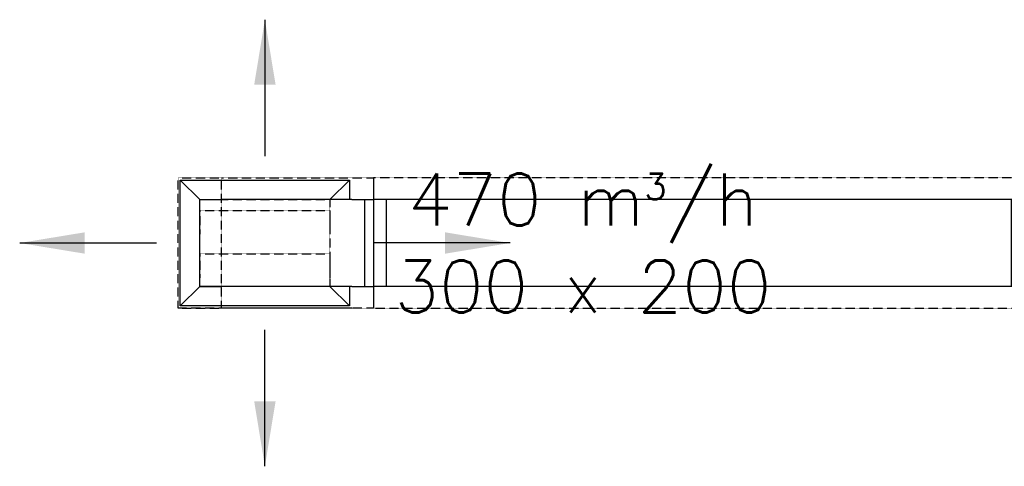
# Model space of a CAD drawing. Header units: millimetres. Extents: x 295542 to 440356, y 17772 to 133669.
# Tile 12 of 73: x 311734 to 314002, y 21701 to 22731. Entities that reach past the tile are written whole.
import ezdxf

# ---------------------------------------------------------------- set-up
doc = ezdxf.new("R2010")
doc.units = ezdxf.units.MM
doc.linetypes.add('DASHED', pattern=[0.75, 0.5, -0.25])
for name, color, linetype in [('FLUID-N1', 7, 'Continuous'), ('FLUID-N1-120-ARRGR', 7, 'Continuous'), ('FLUID-N1-INS', 7, 'Continuous')]:
    doc.layers.add(name, color=color, linetype=linetype)
doc.styles.add('FDBES', font='simplex.shx')
doc.dimstyles.new('FDBES', dxfattribs={"dimscale": 50, "dimtxt": 4, "dimasz": 2.5, "dimexe": 0.8, "dimexo": 2, "dimgap": 1, "dimtad": 1, "dimdsep": 46, "dimtxsty": 'FDBES', "dimcen": 2.5, "dimclrd": 4, "dimclre": 5, "dimadec": 0, "dimazin": 0, "dimtfac": 1, "dimtmove": 0, "dimatfit": 3, "dimfxl": 1, "dimarcsym": 0})

# ---------------------------------------------------------------- blocks, each defined once
blk = doc.blocks.new('*U399')
at = {"color": 0, "linetype": 'ByBlock', "lineweight": -2}
for p, q in [((0, 195, -145), (0, -195, -145)), ((0, -195, -145), (0, -195, 145))]:
    blk.add_line(p, q, dxfattribs=at)
at = {"color": 5, "linetype": 'DASHED', "lineweight": -3}
for p, q in [((0, -150, 75), (0, 150, 75)), ((0, 150, 75), (0, 150, 20)), ((0, -150, -25), (0, 150, -25)), ((0, 150, -25), (0, 150, -80)), ((0, -150, 100), (0, 150, 100)), ((0, 150, 100), (0, 150, -100)), ((0, 150, -100), (0, -150, -100)), ((0, -150, 75), (0, -150, 20)), ((0, -150, -25), (0, -150, -80)), ((0, -150, -100), (0, -150, 100))]:
    blk.add_line(p, q, dxfattribs=at)
blk = doc.blocks.new('*U404')
at = {"color": 0, "linetype": 'ByBlock', "lineweight": -2}
for p, q in [((0, 150, 100), (0, 195, 145)), ((0, 195, -145), (0, 150, -100)), ((0, -195, 145), (0, -150, 100)), ((0, -195, -145), (0, -150, -100))]:
    blk.add_line(p, q, dxfattribs=at)
at = {"color": 160, "linetype": 'Continuous', "lineweight": -2}
for p, q in [((0, 195, 145), (0, -195, 145)), ((0, 195, -145), (0, 195, 145)), ((0, -195, -145), (0, 195, -145)), ((0, -195, 145), (0, -195, 100)), ((0, -195, -100), (0, -195, -145))]:
    blk.add_line(p, q, dxfattribs=at)
at = {"layer": 'FLUID-N1-INS', "color": 3, "linetype": 'DASHED', "lineweight": -3}
blk.add_line((0, -200, -150), (0, 200, -150), dxfattribs=at)
blk = doc.blocks.new('*U405')
at = {"color": 0, "linetype": 'ByBlock', "lineweight": -2}
for p, q in [((0, 190, -100), (0, 190, 100)), ((0, 190, 100), (0, 140, 100)), ((0, 190, -100), (0, 140, -100)), ((0, -160, 100), (0, 140, 100)), ((0, -110, -100), (0, 140, -100)), ((0, -160, -100), (0, -110, -100)), ((0, -160, 100), (0, -190, 100)), ((0, -160, -100), (0, -190, -100)), ((0, -190, -100), (0, -210, -100)), ((0, -190, 100), (0, -210, 100)), ((0, -190, -100), (0, -190, 100))]:
    blk.add_line(p, q, dxfattribs=at)
at = {"color": 5, "linetype": 'Continuous', "lineweight": -3}
for p, q in [((0, -110, -100), (0, 190, -100)), ((0, 190, -100), (0, 190, 100))]:
    blk.add_line(p, q, dxfattribs=at)
at = {"color": 160, "linetype": 'Continuous', "lineweight": -2}
blk.add_line((0, -210, 145), (0, -210, -145), dxfattribs=at)
at = {"layer": 'FLUID-N1-INS', "color": 3, "linetype": 'DASHED', "lineweight": -3}
for p, q in [((0, 240.00001, -150), (0, 140.00001, -150)), ((0, 240.00001, 150), (0, 140.00001, 150)), ((0, 240.00001, -150), (0, 240.00001, 150)), ((0, -210, -150), (0, 140.00001, -150)), ((0, 140.00001, 150), (0, -210, 150)), ((0, 140.00001, -150), (0, 140.00001, 150)), ((0, -210, 150), (0, -210, 145)), ((0, -210, -145), (0, -210, -150))]:
    blk.add_line(p, q, dxfattribs=at)
blk = doc.blocks.new('*U406')
at = {"color": 0, "linetype": 'ByBlock', "lineweight": -2}
for p, q in [((-750, 0, -100), (750, 0, -100)), ((-750, 0, 100), (750, 0, 100))]:
    blk.add_line(p, q, dxfattribs=at)
at = {"color": 5, "linetype": 'Continuous', "lineweight": -3}
for p, q in [((-720, 0, 100), (-720, 0, -100)), ((720, 0, 100), (720, 0, -100))]:
    blk.add_line(p, q, dxfattribs=at)
at = {"layer": 'FLUID-N1-INS', "color": 3, "linetype": 'DASHED', "lineweight": -3}
for p, q in [((-750, 0, -150), (750, 0, -150)), ((750, 0, 150), (-750, 0, 150))]:
    blk.add_line(p, q, dxfattribs=at)
blk = doc.blocks.new('*U116')
at = {"color": 5}
blk.add_leader([(0, -31.5), (0, 0)], dimstyle='FDBES', override={"dimscale": 6, "dimclrd": 5}, dxfattribs=at)
blk.add_leader([(0, -31.5), (0, 0)], dimstyle='FDBES', override={"dimscale": 6, "dimclrd": 5}, dxfattribs=at)
blk.add_leader([(0, -31.5), (0, 0)], dimstyle='FDBES', override={"dimscale": 6, "dimclrd": 5}, dxfattribs=at)
blk.add_leader([(0, -31.5), (0, 0)], dimstyle='FDBES', override={"dimscale": 6, "dimclrd": 5}, dxfattribs=at)
blk.add_leader([(0, -31.5), (0, 0)], dimstyle='FDBES', override={"dimscale": 6, "dimclrd": 5}, dxfattribs=at)
blk.add_leader([(0, -31.5), (0, 0)], dimstyle='FDBES', override={"dimscale": 6, "dimclrd": 5}, dxfattribs=at)
blk.add_leader([(0, -31.5), (0, 0)], dimstyle='FDBES', override={"dimscale": 6, "dimclrd": 5}, dxfattribs=at)
blk.add_leader([(0, -31.5), (0, 0)], dimstyle='FDBES', override={"dimscale": 6, "dimclrd": 5}, dxfattribs=at)
blk = doc.blocks.new('*U117')
at = {"color": 5}
blk.add_leader([(0, 31.5), (0, 0)], dimstyle='FDBES', override={"dimscale": 6, "dimclrd": 5}, dxfattribs=at)
blk.add_leader([(0, 31.5), (0, 0)], dimstyle='FDBES', override={"dimscale": 6, "dimclrd": 5}, dxfattribs=at)
blk.add_leader([(0, 31.5), (0, 0)], dimstyle='FDBES', override={"dimscale": 6, "dimclrd": 5}, dxfattribs=at)
blk.add_leader([(0, 31.5), (0, 0)], dimstyle='FDBES', override={"dimscale": 6, "dimclrd": 5}, dxfattribs=at)
blk.add_leader([(0, 31.5), (0, 0)], dimstyle='FDBES', override={"dimscale": 6, "dimclrd": 5}, dxfattribs=at)
blk.add_leader([(0, 31.5), (0, 0)], dimstyle='FDBES', override={"dimscale": 6, "dimclrd": 5}, dxfattribs=at)
blk.add_leader([(0, 31.5), (0, 0)], dimstyle='FDBES', override={"dimscale": 6, "dimclrd": 5}, dxfattribs=at)
blk.add_leader([(0, 31.5), (0, 0)], dimstyle='FDBES', override={"dimscale": 6, "dimclrd": 5}, dxfattribs=at)
blk = doc.blocks.new('*U118')
at = {"color": 5}
blk.add_leader([(31.5, 0), (0, 0)], dimstyle='FDBES', override={"dimscale": 6, "dimclrd": 5}, dxfattribs=at)
blk.add_leader([(31.5, 0), (0, 0)], dimstyle='FDBES', override={"dimscale": 6, "dimclrd": 5}, dxfattribs=at)
blk.add_leader([(31.5, 0), (0, 0)], dimstyle='FDBES', override={"dimscale": 6, "dimclrd": 5}, dxfattribs=at)
blk.add_leader([(31.5, 0), (0, 0)], dimstyle='FDBES', override={"dimscale": 6, "dimclrd": 5}, dxfattribs=at)
blk.add_leader([(31.5, 0), (0, 0)], dimstyle='FDBES', override={"dimscale": 6, "dimclrd": 5}, dxfattribs=at)
blk.add_leader([(31.5, 0), (0, 0)], dimstyle='FDBES', override={"dimscale": 6, "dimclrd": 5}, dxfattribs=at)
blk.add_leader([(31.5, 0), (0, 0)], dimstyle='FDBES', override={"dimscale": 6, "dimclrd": 5}, dxfattribs=at)
blk.add_leader([(31.5, 0), (0, 0)], dimstyle='FDBES', override={"dimscale": 6, "dimclrd": 5}, dxfattribs=at)
blk = doc.blocks.new('*U119')
at = {"color": 5}
blk.add_leader([(-31.5, 0), (0, 0)], dimstyle='FDBES', override={"dimscale": 6, "dimclrd": 5}, dxfattribs=at)
blk.add_leader([(-31.5, 0), (0, 0)], dimstyle='FDBES', override={"dimscale": 6, "dimclrd": 5}, dxfattribs=at)
blk.add_leader([(-31.5, 0), (0, 0)], dimstyle='FDBES', override={"dimscale": 6, "dimclrd": 5}, dxfattribs=at)
blk.add_leader([(-31.5, 0), (0, 0)], dimstyle='FDBES', override={"dimscale": 6, "dimclrd": 5}, dxfattribs=at)
blk.add_leader([(-31.5, 0), (0, 0)], dimstyle='FDBES', override={"dimscale": 6, "dimclrd": 5}, dxfattribs=at)
blk.add_leader([(-31.5, 0), (0, 0)], dimstyle='FDBES', override={"dimscale": 6, "dimclrd": 5}, dxfattribs=at)
blk.add_leader([(-31.5, 0), (0, 0)], dimstyle='FDBES', override={"dimscale": 6, "dimclrd": 5}, dxfattribs=at)
blk.add_leader([(-31.5, 0), (0, 0)], dimstyle='FDBES', override={"dimscale": 6, "dimclrd": 5}, dxfattribs=at)

msp = doc.modelspace()

# ---------------------------------------------------------------- block references
at = {"layer": 'FLUID-N1', "color": 160, "linetype": 'Continuous', "extrusion": (1.22465e-16, 1, -6.12323e-17)}
for name, p, rotation in [('*U405', (-312338.681, -38314, 22215.562), 270), ('*U399', (-312298.681, -39200, 22215.562), 89.99999999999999)]:
    msp.add_blockref(name, p, dxfattribs=dict(at, rotation=rotation))
at = {"layer": 'FLUID-N1', "color": 160, "linetype": 'Continuous', "extrusion": (-1.22465e-16, 1, -6.12323e-17), "rotation": 270}
msp.add_blockref('*U404', (-312298.681, -38849.5, 22215.562), dxfattribs=at)
at = {"layer": 'FLUID-N1', "color": 160, "linetype": 'Continuous', "extrusion": (-1.22465e-16, -1, 1.83697e-16), "rotation": 180}
msp.add_blockref('*U406', (313298.681, -38274, -22215.562), dxfattribs=at)
at = {"layer": 'FLUID-N1-120-ARRGR', "xscale": 10, "yscale": 10, "zscale": 10, "rotation": 89.99999999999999}
for name, p in [('*U118', (312298.681, 22415.562, -39255)), ('*U117', (312048.681, 22215.562, -39255)), ('*U116', (312548.681, 22215.562, -39255)), ('*U119', (312298.681, 22015.562, -39255))]:
    msp.add_blockref(name, p, dxfattribs=at)

# ---------------------------------------------------------------- texts
at = {"layer": 'FLUID-N1-120-ARRGR', "color": 3, "insert": (313031.538, 22215.562, -39255), "char_height": 120, "attachment_point": 5, "style": 'FDBES'}
msp.add_mtext('470 m{\\A2;\\H0.5x;3}/h\\P300 x 200', dxfattribs=at)

doc.saveas('drawing.dxf')
